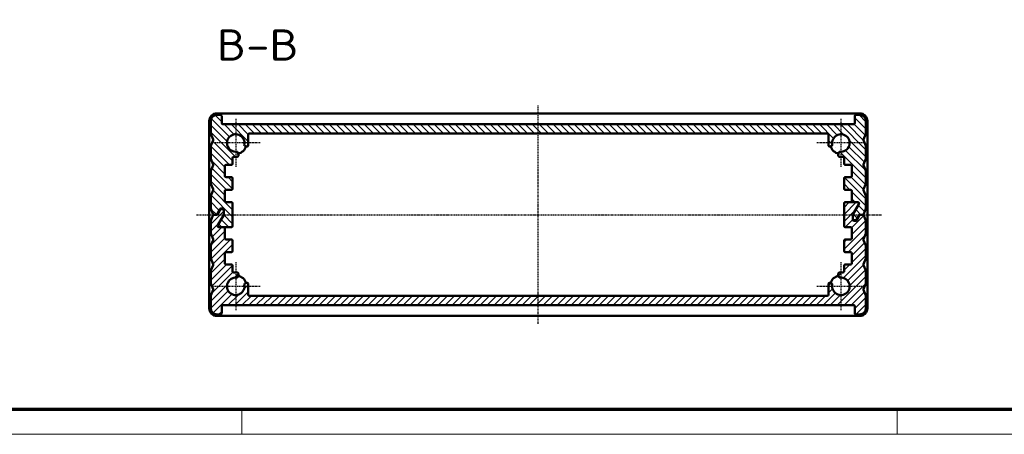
# Model space of a CAD drawing. Header units: millimetres. Extents: x 1 to 419, y 1 to 296.
# Tile 2 of 5: x 89 to 247, y 1 to 68. Entities that reach past the tile are written whole.
import ezdxf

# ---------------------------------------------------------------- set-up
doc = ezdxf.new("R2010")
doc.units = ezdxf.units.MM
doc.linetypes.add('CHAIN', pattern=[0.3543, 0.2362, -0.0295, 0.0591, -0.0295])
doc.linetypes.add('DASH_DOT', pattern=[0.37, 0.24, -0.06, 0.01, -0.06])
doc.layers.get('0').update_dxf_attribs({"lineweight": 25})
for name, color, linetype, lineweight in [('Mittellinie (ISO)', 1, 'DASH_DOT', 25), ('Mittelpunktmarkierung (ISO)', 1, 'DASH_DOT', 25), ('Schraffur (ISO)', 1, 'Continuous', 18), ('Sichtbar (ISO)', 7, 'Continuous', 50), ('Symbol (ISO)', 1, 'Continuous', 25)]:
    doc.layers.add(name, color=color, linetype=linetype, lineweight=lineweight)
doc.styles.add('5', font='isocpeur.ttf', dxfattribs={"width": 1.1})

# ---------------------------------------------------------------- blocks, each defined once
blk = doc.blocks.new('Ränder Bopla-A3-Rahmen')
at = {"color": 3, "linetype": 'Continuous', "lineweight": 70}
blk.add_line((415, 5), (20, 5), dxfattribs=at)
at = {"color": 1, "linetype": 'Continuous', "lineweight": 18}
for p, q in [((125, 5), (125, 1)), ((230, 5), (230, 1)), ((419, 1), (1, 1))]:
    blk.add_line(p, q, dxfattribs=at)

msp = doc.modelspace()

# ---------------------------------------------------------------- hatches: boundary and pattern name
at = {"layer": 'Schraffur (ISO)'}
h = msp.add_hatch(dxfattribs=at)
h.set_pattern_fill('ANSI31', color=256, scale=6.35, angle=90.000210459, style=0)
h.set_pattern_definition([(135.0002, (0, 0), (-0.561264, -0.561268), [])])
edge = h.paths.add_edge_path()
edge.add_ellipse((221.7079958, 42.0376513), major_axis=(0, 0.2), ratio=1, start_angle=0, end_angle=90)
edge.add_line((221.5079958, 42.0376513), (221.5079958, 40.4376513))
edge.add_ellipse((221.7079958, 40.4376513), major_axis=(-0.2, 0), ratio=1, start_angle=0, end_angle=90)
edge.add_line((221.7079958, 40.2376513), (222.5579958, 40.2376513))
edge.add_ellipse((222.5579958, 40.0376513), major_axis=(0, 0.2), ratio=1, start_angle=270, end_angle=360, ccw=False)
edge.add_line((222.7579958, 40.0376513), (222.7579958, 38.4376513))
edge.add_ellipse((222.9579958, 38.4376513), major_axis=(-0.2, 0), ratio=1, start_angle=0, end_angle=90)
edge.add_line((222.9579958, 38.2376513), (223.7162862, 38.2376513))
edge.add_ellipse((223.7162862, 38.0376513), major_axis=(0, 0.2), ratio=1, start_angle=240, end_angle=360, ccw=False)
edge.add_line((223.8894913, 37.9376513), (222.9347907, 36.2840615))
edge.add_ellipse((223.1079958, 36.1840615), major_axis=(-0.1732051, 0.1), ratio=1, start_angle=0, end_angle=30)
edge.add_line((222.9079958, 36.1840615), (222.9079958, 35.5376513))
edge.add_ellipse((223.1079958, 35.5376513), major_axis=(-0.2, 0), ratio=1, start_angle=0, end_angle=90)
edge.add_line((223.1079958, 35.3376513), (223.312141, 35.3376513))
edge.add_ellipse((223.312141, 35.5376513), major_axis=(0, -0.2), ratio=1, start_angle=0, end_angle=60)
edge.add_line((223.4853461, 35.4376513), (223.8894913, 36.1376513))
edge.add_ellipse((224.0626964, 36.0376513), major_axis=(-0.1732051, 0.1), ratio=1, start_angle=300, end_angle=360, ccw=False)
edge.add_line((224.0626964, 36.2376513), (224.1781664, 36.2376513))
edge.add_line((224.1781664, 36.2376513), (224.4725892, 36.2376513))
edge.add_ellipse((224.4725892, 36.4376513), major_axis=(0, -0.2), ratio=1, start_angle=0, end_angle=68.198590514)
edge.add_line((224.6582846, 36.3633732), (224.9936912, 37.2018897))
edge.add_ellipse((224.8079958, 37.2761678), major_axis=(0.1856953, -0.0742781), ratio=1, start_angle=0, end_angle=21.801409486)
edge.add_line((225.0079958, 37.2761678), (225.0079958, 39.1991348))
edge.add_ellipse((224.8079958, 39.1991348), major_axis=(0.2, 0), ratio=1, start_angle=0, end_angle=21.801409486)
edge.add_line((224.9936912, 39.273413), (224.6377071, 40.1633732))
edge.add_ellipse((224.8234024, 40.2376513), major_axis=(-0.1856953, -0.0742781), ratio=1, start_angle=316.397181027, end_angle=360, ccw=False)
edge.add_line((224.6377071, 40.3119295), (224.9936912, 41.2018897))
edge.add_ellipse((224.8079958, 41.2761678), major_axis=(0.1856953, -0.0742781), ratio=1, start_angle=0, end_angle=21.801409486)
edge.add_line((225.0079958, 41.2761678), (225.0079958, 43.1991348))
edge.add_ellipse((224.8079958, 43.1991348), major_axis=(0.2, 0), ratio=1, start_angle=0, end_angle=21.801409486)
edge.add_line((224.9936912, 43.273413), (224.6377071, 44.1633732))
edge.add_ellipse((224.8234024, 44.2376513), major_axis=(-0.1856953, -0.0742781), ratio=1, start_angle=316.397181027, end_angle=360, ccw=False)
edge.add_line((224.6377071, 44.3119295), (224.9936912, 45.2018897))
edge.add_ellipse((224.8079958, 45.2761678), major_axis=(0.1856953, -0.0742781), ratio=1, start_angle=0, end_angle=21.801409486)
edge.add_line((225.0079958, 45.2761678), (225.0079958, 47.1991348))
edge.add_ellipse((224.8079958, 47.1991348), major_axis=(0.2, 0), ratio=1, start_angle=0, end_angle=21.801409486)
edge.add_line((224.9936912, 47.273413), (224.6377071, 48.1633732))
edge.add_ellipse((224.8234024, 48.2376513), major_axis=(-0.1856953, -0.0742781), ratio=1, start_angle=316.397181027, end_angle=360, ccw=False)
edge.add_line((224.6377071, 48.3119295), (224.9936912, 49.2018897))
edge.add_ellipse((224.8079958, 49.2761678), major_axis=(0.1856953, -0.0742781), ratio=1, start_angle=0, end_angle=21.801409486)
edge.add_line((225.0079958, 49.2761678), (225.0079958, 51.2376513))
edge.add_ellipse((224.0079958, 51.2376513), major_axis=(1, 0), ratio=1, start_angle=0, end_angle=90)
edge.add_line((224.0079958, 52.2376513), (223.4579958, 52.2376513))
edge.add_ellipse((223.4579958, 52.0376513), major_axis=(0, 0.2), ratio=1, start_angle=0, end_angle=90)
edge.add_line((223.2579958, 52.0376513), (223.2579958, 50.9376513))
edge.add_ellipse((223.0579958, 50.9376513), major_axis=(0.2, 0), ratio=1, start_angle=270, end_angle=360, ccw=False)
edge.add_line((223.0579958, 50.7376513), (121.9579958, 50.7376513))
edge.add_ellipse((121.9579958, 50.9376513), major_axis=(0, -0.2), ratio=1, start_angle=270, end_angle=360, ccw=False)
edge.add_line((121.7579958, 50.9376513), (121.7579958, 52.0376513))
edge.add_ellipse((121.5579958, 52.0376513), major_axis=(0.2, 0), ratio=1, start_angle=0, end_angle=90)
edge.add_line((121.5579958, 52.2376513), (121.0079958, 52.2376513))
edge.add_ellipse((121.0079958, 51.2376513), major_axis=(0, 1), ratio=1, start_angle=0, end_angle=90)
edge.add_line((120.0079958, 51.2376513), (120.0079958, 49.2761678))
edge.add_ellipse((120.2079958, 49.2761678), major_axis=(-0.2, 0), ratio=1, start_angle=0, end_angle=21.801409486)
edge.add_line((120.0223005, 49.2018897), (120.3782846, 48.3119295))
edge.add_ellipse((120.1925892, 48.2376513), major_axis=(0.1856953, 0.0742781), ratio=1, start_angle=316.397181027, end_angle=360, ccw=False)
edge.add_line((120.3782846, 48.1633732), (120.0223005, 47.273413))
edge.add_ellipse((120.2079958, 47.1991348), major_axis=(-0.1856953, 0.0742781), ratio=1, start_angle=0, end_angle=21.801409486)
edge.add_line((120.0079958, 47.1991348), (120.0079958, 45.2761678))
edge.add_ellipse((120.2079958, 45.2761678), major_axis=(-0.2, 0), ratio=1, start_angle=0, end_angle=21.801409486)
edge.add_line((120.0223005, 45.2018897), (120.3782846, 44.3119295))
edge.add_ellipse((120.1925892, 44.2376513), major_axis=(0.1856953, 0.0742781), ratio=1, start_angle=316.397181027, end_angle=360, ccw=False)
edge.add_line((120.3782846, 44.1633732), (120.0223005, 43.273413))
edge.add_ellipse((120.2079958, 43.1991348), major_axis=(-0.1856953, 0.0742781), ratio=1, start_angle=0, end_angle=21.801409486)
edge.add_line((120.0079958, 43.1991348), (120.0079958, 41.2761678))
edge.add_ellipse((120.2079958, 41.2761678), major_axis=(-0.2, 0), ratio=1, start_angle=0, end_angle=21.801409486)
edge.add_line((120.0223005, 41.2018897), (120.3782846, 40.3119295))
edge.add_ellipse((120.1925892, 40.2376513), major_axis=(0.1856953, 0.0742781), ratio=1, start_angle=316.397181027, end_angle=360, ccw=False)
edge.add_line((120.3782846, 40.1633732), (120.0223005, 39.273413))
edge.add_ellipse((120.2079958, 39.1991348), major_axis=(-0.1856953, 0.0742781), ratio=1, start_angle=0, end_angle=21.801409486)
edge.add_line((120.0079958, 39.1991348), (120.0079958, 37.2761678))
edge.add_ellipse((120.2079958, 37.2761678), major_axis=(-0.2, 0), ratio=1, start_angle=0, end_angle=21.801409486)
edge.add_line((120.0223005, 37.2018897), (120.3577071, 36.3633732))
edge.add_ellipse((120.5434024, 36.4376513), major_axis=(-0.1856953, -0.0742781), ratio=1, start_angle=0, end_angle=68.198590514)
edge.add_line((120.5434024, 36.2376513), (120.8378252, 36.2376513))
edge.add_ellipse((120.8378252, 36.4376513), major_axis=(0, -0.2), ratio=1, start_angle=0, end_angle=60)
edge.add_line((121.0110303, 36.3376513), (121.4729105, 37.1376513))
edge.add_ellipse((121.6461156, 37.0376513), major_axis=(-0.1732051, 0.1), ratio=1, start_angle=300, end_angle=360, ccw=False)
edge.add_line((121.6461156, 37.2376513), (121.9079958, 37.2376513))
edge.add_ellipse((121.9079958, 37.0376513), major_axis=(0, 0.2), ratio=1, start_angle=270, end_angle=360, ccw=False)
edge.add_line((122.1079958, 37.0376513), (122.1079958, 36.9376513))
edge.add_line((122.1079958, 36.9376513), (122.1079958, 36.2912412))
edge.add_ellipse((121.9079958, 36.2912412), major_axis=(0.2, 0), ratio=1, start_angle=330, end_angle=360, ccw=False)
edge.add_line((122.0812009, 36.1912412), (121.1265004, 34.5376513))
edge.add_ellipse((121.2997054, 34.4376513), major_axis=(-0.1732051, 0.1), ratio=1, start_angle=0, end_angle=120)
edge.add_line((121.2997054, 34.2376513), (122.0579958, 34.2376513))
edge.add_line((122.0579958, 34.2376513), (123.3079958, 34.2376513))
edge.add_ellipse((123.3079958, 34.4376513), major_axis=(0, -0.2), ratio=1, start_angle=0, end_angle=90)
edge.add_line((123.5079958, 34.4376513), (123.5079958, 38.0376513))
edge.add_ellipse((123.3079958, 38.0376513), major_axis=(0.2, 0), ratio=1, start_angle=0, end_angle=90)
edge.add_line((123.3079958, 38.2376513), (122.4579958, 38.2376513))
edge.add_ellipse((122.4579958, 38.4376513), major_axis=(0, -0.2), ratio=1, start_angle=270, end_angle=360, ccw=False)
edge.add_line((122.2579958, 38.4376513), (122.2579958, 40.0376513))
edge.add_ellipse((122.4579958, 40.0376513), major_axis=(-0.2, 0), ratio=1, start_angle=270, end_angle=360, ccw=False)
edge.add_line((122.4579958, 40.2376513), (123.3079958, 40.2376513))
edge.add_ellipse((123.3079958, 40.4376513), major_axis=(0, -0.2), ratio=1, start_angle=0, end_angle=90)
edge.add_line((123.5079958, 40.4376513), (123.5079958, 42.0376513))
edge.add_ellipse((123.3079958, 42.0376513), major_axis=(0.2, 0), ratio=1, start_angle=0, end_angle=90)
edge.add_line((123.3079958, 42.2376513), (122.4579958, 42.2376513))
edge.add_ellipse((122.4579958, 42.4376513), major_axis=(0, -0.2), ratio=1, start_angle=270, end_angle=360, ccw=False)
edge.add_line((122.2579958, 42.4376513), (122.2579958, 44.0376513))
edge.add_ellipse((122.4579958, 44.0376513), major_axis=(-0.2, 0), ratio=1, start_angle=270, end_angle=360, ccw=False)
edge.add_line((122.4579958, 44.2376513), (123.3079958, 44.2376513))
edge.add_ellipse((123.3079958, 44.4376513), major_axis=(0, -0.2), ratio=1, start_angle=0, end_angle=90)
edge.add_line((123.5079958, 44.4376513), (123.5079958, 45.3376513))
edge.add_ellipse((123.7079958, 45.3376513), major_axis=(-0.2, 0), ratio=1, start_angle=270, end_angle=360, ccw=False)
edge.add_line((123.7079958, 45.5376513), (124.2384261, 45.5376513))
edge.add_ellipse((124.2384261, 45.7376513), major_axis=(0, -0.2), ratio=1, start_angle=0, end_angle=102.273689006)
edge.add_line((124.4338547, 45.7801677), (124.3454588, 46.1864844))
edge.add_ellipse((124.1500301, 46.1439681), major_axis=(0.1954287, 0.0425163), ratio=1, start_angle=0, end_angle=82.819244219)
edge.add_ellipse((124.0079958, 47.7376513), major_axis=(0.12428, -1.3944728), ratio=1, start_angle=74.361511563, end_angle=360, ccw=False)
edge.add_ellipse((125.5809713, 47.4448237), major_axis=(-0.1966219, 0.0366034), ratio=1, start_angle=0, end_angle=82.819244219)
edge.add_line((125.5200772, 47.2543194), (125.7471017, 47.1817517))
edge.add_ellipse((125.8079958, 47.3722561), major_axis=(-0.0608941, -0.1905044), ratio=1, start_angle=0, end_angle=107.726310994)
edge.add_line((126.0079958, 47.3722561), (126.0079958, 49.0376513))
edge.add_ellipse((126.2079958, 49.0376513), major_axis=(-0.2, 0), ratio=1, start_angle=270, end_angle=360, ccw=False)
edge.add_line((126.2079958, 49.2376513), (218.8079958, 49.2376513))
edge.add_ellipse((218.8079958, 49.0376513), major_axis=(0, 0.2), ratio=1, start_angle=270, end_angle=360, ccw=False)
edge.add_line((219.0079958, 49.0376513), (219.0079958, 47.3722561))
edge.add_ellipse((219.2079958, 47.3722561), major_axis=(-0.2, 0), ratio=1, start_angle=0, end_angle=107.726310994)
edge.add_line((219.2688899, 47.1817517), (219.4959144, 47.2543194))
edge.add_ellipse((219.4350203, 47.4448237), major_axis=(0.0608941, -0.1905044), ratio=1, start_angle=0, end_angle=82.819244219)
edge.add_ellipse((221.0079958, 47.7376513), major_axis=(-1.3763536, -0.2562241), ratio=1, start_angle=74.361511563, end_angle=360, ccw=False)
edge.add_ellipse((220.8659615, 46.1439681), major_axis=(0.0177543, 0.1992104), ratio=1, start_angle=0, end_angle=82.819244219)
edge.add_line((220.6705328, 46.1864844), (220.5821369, 45.7801677))
edge.add_ellipse((220.7775656, 45.7376513), major_axis=(-0.1954287, 0.0425163), ratio=1, start_angle=0, end_angle=102.273689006)
edge.add_line((220.7775656, 45.5376513), (221.3079958, 45.5376513))
edge.add_ellipse((221.3079958, 45.3376513), major_axis=(0, 0.2), ratio=1, start_angle=270, end_angle=360, ccw=False)
edge.add_line((221.5079958, 45.3376513), (221.5079958, 44.4376513))
edge.add_ellipse((221.7079958, 44.4376513), major_axis=(-0.2, 0), ratio=1, start_angle=0, end_angle=90)
edge.add_line((221.7079958, 44.2376513), (222.5579958, 44.2376513))
edge.add_ellipse((222.5579958, 44.0376513), major_axis=(0, 0.2), ratio=1, start_angle=270, end_angle=360, ccw=False)
edge.add_line((222.7579958, 44.0376513), (222.7579958, 42.4376513))
edge.add_ellipse((222.5579958, 42.4376513), major_axis=(0.2, 0), ratio=1, start_angle=270, end_angle=360, ccw=False)
edge.add_line((222.5579958, 42.2376513), (221.7079958, 42.2376513))
h = msp.add_hatch(dxfattribs=at)
h.set_pattern_fill('ANSI31', color=256, scale=6.35, style=0)
h.set_pattern_definition([(45, (0, 0), (-0.561266, 0.561266), [])])
edge = h.paths.add_edge_path()
edge.add_ellipse((123.3079958, 30.4376513), major_axis=(0, -0.2), ratio=1, start_angle=0, end_angle=90)
edge.add_line((123.5079958, 30.4376513), (123.5079958, 32.0376513))
edge.add_ellipse((123.3079958, 32.0376513), major_axis=(0.2, 0), ratio=1, start_angle=0, end_angle=90)
edge.add_line((123.3079958, 32.2376513), (122.4579958, 32.2376513))
edge.add_ellipse((122.4579958, 32.4376513), major_axis=(0, -0.2), ratio=1, start_angle=270, end_angle=360, ccw=False)
edge.add_line((122.2579958, 32.4376513), (122.2579958, 34.0376513))
edge.add_ellipse((122.0579958, 34.0376513), major_axis=(0.2, 0), ratio=1, start_angle=0, end_angle=90)
edge.add_line((122.0579958, 34.2376513), (121.2997054, 34.2376513))
edge.add_ellipse((121.2997054, 34.4376513), major_axis=(0, -0.2), ratio=1, start_angle=240, end_angle=360, ccw=False)
edge.add_line((121.1265004, 34.5376513), (122.0812009, 36.1912412))
edge.add_ellipse((121.9079958, 36.2912412), major_axis=(0.1732051, -0.1), ratio=1, start_angle=0, end_angle=30)
edge.add_line((122.1079958, 36.2912412), (122.1079958, 36.9376513))
edge.add_ellipse((121.9079958, 36.9376513), major_axis=(0.2, 0), ratio=1, start_angle=0, end_angle=90)
edge.add_line((121.9079958, 37.1376513), (121.7038506, 37.1376513))
edge.add_ellipse((121.7038506, 36.9376513), major_axis=(0, 0.2), ratio=1, start_angle=0, end_angle=60)
edge.add_line((121.5306456, 37.0376513), (121.1265004, 36.3376513))
edge.add_ellipse((120.9532953, 36.4376513), major_axis=(0.1732051, -0.1), ratio=1, start_angle=300, end_angle=360, ccw=False)
edge.add_line((120.9532953, 36.2376513), (120.8378252, 36.2376513))
edge.add_line((120.8378252, 36.2376513), (120.5434024, 36.2376513))
edge.add_ellipse((120.5434024, 36.0376513), major_axis=(0, 0.2), ratio=1, start_angle=0, end_angle=68.198590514)
edge.add_line((120.3577071, 36.1119295), (120.0223005, 35.273413))
edge.add_ellipse((120.2079958, 35.1991348), major_axis=(-0.1856953, 0.0742781), ratio=1, start_angle=0, end_angle=21.801409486)
edge.add_line((120.0079958, 35.1991348), (120.0079958, 33.2761678))
edge.add_ellipse((120.2079958, 33.2761678), major_axis=(-0.2, 0), ratio=1, start_angle=0, end_angle=21.801409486)
edge.add_line((120.0223005, 33.2018897), (120.3782846, 32.3119295))
edge.add_ellipse((120.1925892, 32.2376513), major_axis=(0.1856953, 0.0742781), ratio=1, start_angle=316.397181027, end_angle=360, ccw=False)
edge.add_line((120.3782846, 32.1633732), (120.0223005, 31.273413))
edge.add_ellipse((120.2079958, 31.1991348), major_axis=(-0.1856953, 0.0742781), ratio=1, start_angle=0, end_angle=21.801409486)
edge.add_line((120.0079958, 31.1991348), (120.0079958, 29.2761678))
edge.add_ellipse((120.2079958, 29.2761678), major_axis=(-0.2, 0), ratio=1, start_angle=0, end_angle=21.801409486)
edge.add_line((120.0223005, 29.2018897), (120.3782846, 28.3119295))
edge.add_ellipse((120.1925892, 28.2376513), major_axis=(0.1856953, 0.0742781), ratio=1, start_angle=316.397181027, end_angle=360, ccw=False)
edge.add_line((120.3782846, 28.1633732), (120.0223005, 27.273413))
edge.add_ellipse((120.2079958, 27.1991348), major_axis=(-0.1856953, 0.0742781), ratio=1, start_angle=0, end_angle=21.801409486)
edge.add_line((120.0079958, 27.1991348), (120.0079958, 25.2761678))
edge.add_ellipse((120.2079958, 25.2761678), major_axis=(-0.2, 0), ratio=1, start_angle=0, end_angle=21.801409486)
edge.add_line((120.0223005, 25.2018897), (120.3782846, 24.3119295))
edge.add_ellipse((120.1925892, 24.2376513), major_axis=(0.1856953, 0.0742781), ratio=1, start_angle=316.397181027, end_angle=360, ccw=False)
edge.add_line((120.3782846, 24.1633732), (120.0223005, 23.273413))
edge.add_ellipse((120.2079958, 23.1991348), major_axis=(-0.1856953, 0.0742781), ratio=1, start_angle=0, end_angle=21.801409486)
edge.add_line((120.0079958, 23.1991348), (120.0079958, 21.2376513))
edge.add_ellipse((121.0079958, 21.2376513), major_axis=(-1, 0), ratio=1, start_angle=0, end_angle=90)
edge.add_line((121.0079958, 20.2376513), (121.5579958, 20.2376513))
edge.add_ellipse((121.5579958, 20.4376513), major_axis=(0, -0.2), ratio=1, start_angle=0, end_angle=90)
edge.add_line((121.7579958, 20.4376513), (121.7579958, 21.5376513))
edge.add_ellipse((121.9579958, 21.5376513), major_axis=(-0.2, 0), ratio=1, start_angle=270, end_angle=360, ccw=False)
edge.add_line((121.9579958, 21.7376513), (223.0579958, 21.7376513))
edge.add_ellipse((223.0579958, 21.5376513), major_axis=(0, 0.2), ratio=1, start_angle=270, end_angle=360, ccw=False)
edge.add_line((223.2579958, 21.5376513), (223.2579958, 20.4376513))
edge.add_ellipse((223.4579958, 20.4376513), major_axis=(-0.2, 0), ratio=1, start_angle=0, end_angle=90)
edge.add_line((223.4579958, 20.2376513), (224.0079958, 20.2376513))
edge.add_ellipse((224.0079958, 21.2376513), major_axis=(0, -1), ratio=1, start_angle=0, end_angle=90)
edge.add_line((225.0079958, 21.2376513), (225.0079958, 23.1991348))
edge.add_ellipse((224.8079958, 23.1991348), major_axis=(0.2, 0), ratio=1, start_angle=0, end_angle=21.801409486)
edge.add_line((224.9936912, 23.273413), (224.6377071, 24.1633732))
edge.add_ellipse((224.8234024, 24.2376513), major_axis=(-0.1856953, -0.0742781), ratio=1, start_angle=316.397181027, end_angle=360, ccw=False)
edge.add_line((224.6377071, 24.3119295), (224.9936912, 25.2018897))
edge.add_ellipse((224.8079958, 25.2761678), major_axis=(0.1856953, -0.0742781), ratio=1, start_angle=0, end_angle=21.801409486)
edge.add_line((225.0079958, 25.2761678), (225.0079958, 27.1991348))
edge.add_ellipse((224.8079958, 27.1991348), major_axis=(0.2, 0), ratio=1, start_angle=0, end_angle=21.801409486)
edge.add_line((224.9936912, 27.273413), (224.6377071, 28.1633732))
edge.add_ellipse((224.8234024, 28.2376513), major_axis=(-0.1856953, -0.0742781), ratio=1, start_angle=316.397181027, end_angle=360, ccw=False)
edge.add_line((224.6377071, 28.3119295), (224.9936912, 29.2018897))
edge.add_ellipse((224.8079958, 29.2761678), major_axis=(0.1856953, -0.0742781), ratio=1, start_angle=0, end_angle=21.801409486)
edge.add_line((225.0079958, 29.2761678), (225.0079958, 31.1991348))
edge.add_ellipse((224.8079958, 31.1991348), major_axis=(0.2, 0), ratio=1, start_angle=0, end_angle=21.801409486)
edge.add_line((224.9936912, 31.273413), (224.6377071, 32.1633732))
edge.add_ellipse((224.8234024, 32.2376513), major_axis=(-0.1856953, -0.0742781), ratio=1, start_angle=316.397181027, end_angle=360, ccw=False)
edge.add_line((224.6377071, 32.3119295), (224.9936912, 33.2018897))
edge.add_ellipse((224.8079958, 33.2761678), major_axis=(0.1856953, -0.0742781), ratio=1, start_angle=0, end_angle=21.801409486)
edge.add_line((225.0079958, 33.2761678), (225.0079958, 35.1991348))
edge.add_ellipse((224.8079958, 35.1991348), major_axis=(0.2, 0), ratio=1, start_angle=0, end_angle=21.801409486)
edge.add_line((224.9936912, 35.273413), (224.6582846, 36.1119295))
edge.add_ellipse((224.4725892, 36.0376513), major_axis=(0.1856953, 0.0742781), ratio=1, start_angle=0, end_angle=68.198590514)
edge.add_line((224.4725892, 36.2376513), (224.1781664, 36.2376513))
edge.add_ellipse((224.1781664, 36.0376513), major_axis=(0, 0.2), ratio=1, start_angle=0, end_angle=60)
edge.add_line((224.0049613, 36.1376513), (223.5430811, 35.3376513))
edge.add_ellipse((223.369876, 35.4376513), major_axis=(0.1732051, -0.1), ratio=1, start_angle=300, end_angle=360, ccw=False)
edge.add_line((223.369876, 35.2376513), (223.1079958, 35.2376513))
edge.add_ellipse((223.1079958, 35.4376513), major_axis=(0, -0.2), ratio=1, start_angle=270, end_angle=360, ccw=False)
edge.add_line((222.9079958, 35.4376513), (222.9079958, 35.5376513))
edge.add_line((222.9079958, 35.5376513), (222.9079958, 36.1840615))
edge.add_ellipse((223.1079958, 36.1840615), major_axis=(-0.2, 0), ratio=1, start_angle=330, end_angle=360, ccw=False)
edge.add_line((222.9347907, 36.2840615), (223.8894913, 37.9376513))
edge.add_ellipse((223.7162862, 38.0376513), major_axis=(0.1732051, -0.1), ratio=1, start_angle=0, end_angle=120)
edge.add_line((223.7162862, 38.2376513), (222.9579958, 38.2376513))
edge.add_line((222.9579958, 38.2376513), (221.7079958, 38.2376513))
edge.add_ellipse((221.7079958, 38.0376513), major_axis=(0, 0.2), ratio=1, start_angle=0, end_angle=90)
edge.add_line((221.5079958, 38.0376513), (221.5079958, 34.4376513))
edge.add_ellipse((221.7079958, 34.4376513), major_axis=(-0.2, 0), ratio=1, start_angle=0, end_angle=90)
edge.add_line((221.7079958, 34.2376513), (222.5579958, 34.2376513))
edge.add_ellipse((222.5579958, 34.0376513), major_axis=(0, 0.2), ratio=1, start_angle=270, end_angle=360, ccw=False)
edge.add_line((222.7579958, 34.0376513), (222.7579958, 32.4376513))
edge.add_ellipse((222.5579958, 32.4376513), major_axis=(0.2, 0), ratio=1, start_angle=270, end_angle=360, ccw=False)
edge.add_line((222.5579958, 32.2376513), (221.7079958, 32.2376513))
edge.add_ellipse((221.7079958, 32.0376513), major_axis=(0, 0.2), ratio=1, start_angle=0, end_angle=90)
edge.add_line((221.5079958, 32.0376513), (221.5079958, 30.4376513))
edge.add_ellipse((221.7079958, 30.4376513), major_axis=(-0.2, 0), ratio=1, start_angle=0, end_angle=90)
edge.add_line((221.7079958, 30.2376513), (222.5579958, 30.2376513))
edge.add_ellipse((222.5579958, 30.0376513), major_axis=(0, 0.2), ratio=1, start_angle=270, end_angle=360, ccw=False)
edge.add_line((222.7579958, 30.0376513), (222.7579958, 28.4376513))
edge.add_ellipse((222.5579958, 28.4376513), major_axis=(0.2, 0), ratio=1, start_angle=270, end_angle=360, ccw=False)
edge.add_line((222.5579958, 28.2376513), (221.7079958, 28.2376513))
edge.add_ellipse((221.7079958, 28.0376513), major_axis=(0, 0.2), ratio=1, start_angle=0, end_angle=90)
edge.add_line((221.5079958, 28.0376513), (221.5079958, 27.1376513))
edge.add_ellipse((221.3079958, 27.1376513), major_axis=(0.2, 0), ratio=1, start_angle=270, end_angle=360, ccw=False)
edge.add_line((221.3079958, 26.9376513), (220.7775656, 26.9376513))
edge.add_ellipse((220.7775656, 26.7376513), major_axis=(0, 0.2), ratio=1, start_angle=0, end_angle=102.273689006)
edge.add_line((220.5821369, 26.695135), (220.6705328, 26.2888182))
edge.add_ellipse((220.8659615, 26.3313346), major_axis=(-0.1954287, -0.0425163), ratio=1, start_angle=0, end_angle=82.819244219)
edge.add_ellipse((221.0079958, 24.7376513), major_axis=(-0.12428, 1.3944728), ratio=1, start_angle=74.361511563, end_angle=360, ccw=False)
edge.add_ellipse((219.4350203, 25.0304789), major_axis=(0.1966219, -0.0366034), ratio=1, start_angle=0, end_angle=82.819244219)
edge.add_line((219.4959144, 25.2209833), (219.2688899, 25.2935509))
edge.add_ellipse((219.2079958, 25.1030465), major_axis=(0.0608941, 0.1905044), ratio=1, start_angle=0, end_angle=107.726310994)
edge.add_line((219.0079958, 25.1030465), (219.0079958, 23.4376513))
edge.add_ellipse((218.8079958, 23.4376513), major_axis=(0.2, 0), ratio=1, start_angle=270, end_angle=360, ccw=False)
edge.add_line((218.8079958, 23.2376513), (126.2079958, 23.2376513))
edge.add_ellipse((126.2079958, 23.4376513), major_axis=(0, -0.2), ratio=1, start_angle=270, end_angle=360, ccw=False)
edge.add_line((126.0079958, 23.4376513), (126.0079958, 25.1030465))
edge.add_ellipse((125.8079958, 25.1030465), major_axis=(0.2, 0), ratio=1, start_angle=0, end_angle=107.726310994)
edge.add_line((125.7471017, 25.2935509), (125.5200772, 25.2209833))
edge.add_ellipse((125.5809713, 25.0304789), major_axis=(-0.0608941, 0.1905044), ratio=1, start_angle=0, end_angle=82.819244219)
edge.add_ellipse((124.0079958, 24.7376513), major_axis=(1.3763536, 0.2562241), ratio=1, start_angle=74.361511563, end_angle=360, ccw=False)
edge.add_ellipse((124.1500301, 26.3313346), major_axis=(-0.0177543, -0.1992104), ratio=1, start_angle=0, end_angle=82.819244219)
edge.add_line((124.3454588, 26.2888182), (124.4338547, 26.695135))
edge.add_ellipse((124.2384261, 26.7376513), major_axis=(0.1954287, -0.0425163), ratio=1, start_angle=0, end_angle=102.273689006)
edge.add_line((124.2384261, 26.9376513), (123.7079958, 26.9376513))
edge.add_ellipse((123.7079958, 27.1376513), major_axis=(0, -0.2), ratio=1, start_angle=270, end_angle=360, ccw=False)
edge.add_line((123.5079958, 27.1376513), (123.5079958, 28.0376513))
edge.add_ellipse((123.3079958, 28.0376513), major_axis=(0.2, 0), ratio=1, start_angle=0, end_angle=90)
edge.add_line((123.3079958, 28.2376513), (122.4579958, 28.2376513))
edge.add_ellipse((122.4579958, 28.4376513), major_axis=(0, -0.2), ratio=1, start_angle=270, end_angle=360, ccw=False)
edge.add_line((122.2579958, 28.4376513), (122.2579958, 30.0376513))
edge.add_ellipse((122.4579958, 30.0376513), major_axis=(-0.2, 0), ratio=1, start_angle=270, end_angle=360, ccw=False)
edge.add_line((122.4579958, 30.2376513), (123.3079958, 30.2376513))

# ---------------------------------------------------------------- linework, layer by layer
at = {"layer": 'Mittellinie (ISO)', "linetype": 'CHAIN'}
for p, q in [((172.5079958, 18.7376513), (172.5079958, 53.7376513)), ((117.7087663, 36.2376513), (227.5878402, 36.2376513))]:
    msp.add_line(p, q, dxfattribs=at)
at = {"layer": 'Mittelpunktmarkierung (ISO)', "linetype": 'CHAIN'}
for p, q in [((124.0079958, 51.6376513), (124.0079958, 43.8376513)), ((221.0079958, 51.6376513), (221.0079958, 43.8376513)), ((127.9079958, 47.7376513), (120.1079958, 47.7376513)), ((224.9079958, 47.7376513), (217.1079958, 47.7376513)), ((124.0079958, 28.6376513), (124.0079958, 20.8376513)), ((221.0079958, 28.6376513), (221.0079958, 20.8376513)), ((127.9079958, 24.7376513), (120.1079958, 24.7376513)), ((224.9079958, 24.7376513), (217.1079958, 24.7376513))]:
    msp.add_line(p, q, dxfattribs=at)
at = {"layer": 'Sichtbar (ISO)'}
for p, q in [((121.0079958, 52.4876513), (224.0079958, 52.4876513)), ((121.5579958, 52.2376513), (121.0079958, 52.2376513)), ((224.0079958, 52.2376513), (223.4579958, 52.2376513)), ((119.7579958, 21.2376513), (119.7579958, 51.2376513)), ((120.0079958, 51.2376513), (120.0079958, 49.2761678)), ((121.7579958, 50.9376513), (121.7579958, 52.0376513)), ((223.0579958, 50.7376513), (121.9579958, 50.7376513)), ((223.2579958, 52.0376513), (223.2579958, 50.9376513)), ((225.0079958, 49.2761678), (225.0079958, 51.2376513)), ((225.2579958, 51.2376513), (225.2579958, 21.2376513)), ((120.0223005, 49.2018897), (120.3782846, 48.3119295)), ((126.0079958, 47.3722561), (126.0079958, 49.0376513)), ((126.2079958, 49.2376513), (218.8079958, 49.2376513)), ((219.0079958, 49.0376513), (219.0079958, 47.3722561)), ((224.6377071, 48.3119295), (224.9936912, 49.2018897)), ((120.3782846, 48.1633732), (120.0223005, 47.273413)), ((224.9936912, 47.273413), (224.6377071, 48.1633732)), ((120.0079958, 47.1991348), (120.0079958, 45.2761678)), ((124.4338547, 45.7801677), (124.3454588, 46.1864844)), ((125.5200772, 47.2543194), (125.7471017, 47.1817517)), ((219.2688899, 47.1817517), (219.4959144, 47.2543194)), ((220.6705328, 46.1864844), (220.5821369, 45.7801677)), ((225.0079958, 45.2761678), (225.0079958, 47.1991348)), ((120.0223005, 45.2018897), (120.3782846, 44.3119295)), ((122.4579958, 44.2376513), (123.3079958, 44.2376513)), ((123.5079958, 44.4376513), (123.5079958, 45.3376513)), ((123.7079958, 45.5376513), (124.2384261, 45.5376513)), ((220.7775656, 45.5376513), (221.3079958, 45.5376513)), ((221.5079958, 45.3376513), (221.5079958, 44.4376513)), ((221.7079958, 44.2376513), (222.5579958, 44.2376513)), ((224.6377071, 44.3119295), (224.9936912, 45.2018897)), ((120.0079958, 43.1991348), (120.0079958, 41.2761678)), ((120.3782846, 44.1633732), (120.0223005, 43.273413)), ((122.2579958, 42.4376513), (122.2579958, 44.0376513)), ((222.7579958, 44.0376513), (222.7579958, 42.4376513)), ((224.9936912, 43.273413), (224.6377071, 44.1633732)), ((225.0079958, 41.2761678), (225.0079958, 43.1991348)), ((120.0223005, 41.2018897), (120.3782846, 40.3119295)), ((123.3079958, 42.2376513), (122.4579958, 42.2376513)), ((123.5079958, 40.4376513), (123.5079958, 42.0376513)), ((221.5079958, 42.0376513), (221.5079958, 40.4376513)), ((222.5579958, 42.2376513), (221.7079958, 42.2376513)), ((224.6377071, 40.3119295), (224.9936912, 41.2018897)), ((120.3782846, 40.1633732), (120.0223005, 39.273413)), ((122.2579958, 38.4376513), (122.2579958, 40.0376513)), ((122.4579958, 40.2376513), (123.3079958, 40.2376513)), ((221.7079958, 40.2376513), (222.5579958, 40.2376513)), ((222.7579958, 40.0376513), (222.7579958, 38.4376513)), ((224.9936912, 39.273413), (224.6377071, 40.1633732)), ((120.0079958, 39.1991348), (120.0079958, 37.2761678)), ((123.3079958, 38.2376513), (122.4579958, 38.2376513)), ((123.5079958, 34.4376513), (123.5079958, 38.0376513)), ((221.5079958, 38.0376513), (221.5079958, 34.4376513)), ((223.7162862, 38.2376513), (221.7079958, 38.2376513)), ((222.9347907, 36.2840615), (223.8894913, 37.9376513)), ((223.8894913, 37.9376513), (222.9347907, 36.2840615)), ((222.9579958, 38.2376513), (223.7162862, 38.2376513)), ((225.0079958, 37.2761678), (225.0079958, 39.1991348)), ((120.0223005, 37.2018897), (120.3577071, 36.3633732)), ((121.0110303, 36.3376513), (121.4729105, 37.1376513)), ((121.5306456, 37.0376513), (121.1265004, 36.3376513)), ((121.6461156, 37.2376513), (121.9079958, 37.2376513)), ((121.9079958, 37.1376513), (121.7038506, 37.1376513)), ((122.1079958, 37.0376513), (122.1079958, 36.2912412)), ((122.1079958, 36.2912412), (122.1079958, 36.9376513)), ((224.6582846, 36.3633732), (224.9936912, 37.2018897)), ((120.0079958, 35.1991348), (120.0079958, 33.2761678)), ((120.3577071, 36.1119295), (120.0223005, 35.273413)), ((120.9532953, 36.2376513), (120.5434024, 36.2376513)), ((120.5434024, 36.2376513), (120.8378252, 36.2376513)), ((121.1265004, 34.5376513), (122.0812009, 36.1912412)), ((122.0812009, 36.1912412), (121.1265004, 34.5376513)), ((222.9079958, 35.4376513), (222.9079958, 36.1840615)), ((222.9079958, 36.1840615), (222.9079958, 35.5376513)), ((223.1079958, 35.3376513), (223.312141, 35.3376513)), ((223.369876, 35.2376513), (223.1079958, 35.2376513)), ((223.4853461, 35.4376513), (223.8894913, 36.1376513)), ((224.0049613, 36.1376513), (223.5430811, 35.3376513)), ((224.0626964, 36.2376513), (224.4725892, 36.2376513)), ((224.4725892, 36.2376513), (224.1781664, 36.2376513)), ((224.9936912, 35.273413), (224.6582846, 36.1119295)), ((225.0079958, 33.2761678), (225.0079958, 35.1991348)), ((120.0223005, 33.2018897), (120.3782846, 32.3119295)), ((122.0579958, 34.2376513), (121.2997054, 34.2376513)), ((121.2997054, 34.2376513), (123.3079958, 34.2376513)), ((122.2579958, 32.4376513), (122.2579958, 34.0376513)), ((221.7079958, 34.2376513), (222.5579958, 34.2376513)), ((222.7579958, 34.0376513), (222.7579958, 32.4376513)), ((224.6377071, 32.3119295), (224.9936912, 33.2018897)), ((120.3782846, 32.1633732), (120.0223005, 31.273413)), ((123.3079958, 32.2376513), (122.4579958, 32.2376513)), ((123.5079958, 30.4376513), (123.5079958, 32.0376513)), ((221.5079958, 32.0376513), (221.5079958, 30.4376513)), ((222.5579958, 32.2376513), (221.7079958, 32.2376513)), ((224.9936912, 31.273413), (224.6377071, 32.1633732)), ((120.0079958, 31.1991348), (120.0079958, 29.2761678)), ((122.2579958, 28.4376513), (122.2579958, 30.0376513)), ((122.4579958, 30.2376513), (123.3079958, 30.2376513)), ((221.7079958, 30.2376513), (222.5579958, 30.2376513)), ((222.7579958, 30.0376513), (222.7579958, 28.4376513)), ((225.0079958, 29.2761678), (225.0079958, 31.1991348)), ((120.0223005, 29.2018897), (120.3782846, 28.3119295)), ((224.6377071, 28.3119295), (224.9936912, 29.2018897)), ((120.0079958, 27.1991348), (120.0079958, 25.2761678)), ((120.3782846, 28.1633732), (120.0223005, 27.273413)), ((123.3079958, 28.2376513), (122.4579958, 28.2376513)), ((123.5079958, 27.1376513), (123.5079958, 28.0376513)), ((124.2384261, 26.9376513), (123.7079958, 26.9376513)), ((221.3079958, 26.9376513), (220.7775656, 26.9376513)), ((221.5079958, 28.0376513), (221.5079958, 27.1376513)), ((222.5579958, 28.2376513), (221.7079958, 28.2376513)), ((224.9936912, 27.273413), (224.6377071, 28.1633732)), ((225.0079958, 25.2761678), (225.0079958, 27.1991348)), ((124.3454588, 26.2888182), (124.4338547, 26.695135)), ((125.7471017, 25.2935509), (125.5200772, 25.2209833)), ((219.4959144, 25.2209833), (219.2688899, 25.2935509)), ((220.5821369, 26.695135), (220.6705328, 26.2888182)), ((120.0223005, 25.2018897), (120.3782846, 24.3119295)), ((120.3782846, 24.1633732), (120.0223005, 23.273413)), ((126.0079958, 23.4376513), (126.0079958, 25.1030465)), ((219.0079958, 25.1030465), (219.0079958, 23.4376513)), ((224.6377071, 24.3119295), (224.9936912, 25.2018897)), ((224.9936912, 23.273413), (224.6377071, 24.1633732)), ((120.0079958, 23.1991348), (120.0079958, 21.2376513)), ((218.8079958, 23.2376513), (126.2079958, 23.2376513)), ((225.0079958, 21.2376513), (225.0079958, 23.1991348)), ((121.7579958, 20.4376513), (121.7579958, 21.5376513)), ((121.9579958, 21.7376513), (223.0579958, 21.7376513)), ((223.2579958, 21.5376513), (223.2579958, 20.4376513)), ((121.0079958, 20.2376513), (121.5579958, 20.2376513)), ((224.0079958, 19.9876513), (121.0079958, 19.9876513)), ((223.4579958, 20.2376513), (224.0079958, 20.2376513))]:
    msp.add_line(p, q, dxfattribs=at)
for centre, radius, start, end in [((121.0079958, 51.2376513), 1.25, 90, 180), ((121.0079958, 51.2376513), 1, 90, 180), ((121.5579958, 52.0376513), 0.2, 0, 90), ((223.4579958, 52.0376513), 0.2, 90, 180), ((224.0079958, 51.2376513), 1.25, 0, 90), ((224.0079958, 51.2376513), 1, 0, 90), ((121.9579958, 50.9376513), 0.2, 180, 270), ((223.0579958, 50.9376513), 0.2, 270, 0), ((120.2079958, 49.2761678), 0.2, 180, 201.801409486), ((124.0079958, 47.7376513), 1.4, 349.454444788, 275.092933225), ((126.2079958, 49.0376513), 0.2, 90, 180), ((218.8079958, 49.0376513), 0.2, 0, 90), ((221.0079958, 47.7376513), 1.4, 264.907066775, 190.545555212), ((224.8079958, 49.2761678), 0.2, 338.198590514, 0), ((120.1925892, 48.2376513), 0.2, 338.198590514, 21.801409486), ((125.5809713, 47.4448237), 0.2, 169.454444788, 252.273689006), ((125.8079958, 47.3722561), 0.2, 252.273689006, 0), ((219.2079958, 47.3722561), 0.2, 180, 287.726310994), ((219.4350203, 47.4448237), 0.2, 287.726310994, 10.545555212), ((224.8234024, 48.2376513), 0.2, 158.198590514, 201.801409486), ((120.2079958, 47.1991348), 0.2, 158.198590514, 180), ((124.1500301, 46.1439681), 0.2, 12.273689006, 95.092933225), ((124.2384261, 45.7376513), 0.2, 270, 12.273689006), ((124.0079958, 47.7376513), 1.75, 282.273689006, 342.273689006), ((221.0079958, 47.7376513), 1.75, 197.726310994, 257.726310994), ((220.7775656, 45.7376513), 0.2, 167.726310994, 270), ((220.8659615, 46.1439681), 0.2, 84.907066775, 167.726310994), ((224.8079958, 47.1991348), 0.2, 0, 21.801409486), ((120.2079958, 45.2761678), 0.2, 180, 201.801409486), ((120.1925892, 44.2376513), 0.2, 338.198590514, 21.801409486), ((122.4579958, 44.0376513), 0.2, 90, 180), ((123.3079958, 44.4376513), 0.2, 270, 0), ((123.7079958, 45.3376513), 0.2, 90, 180), ((221.3079958, 45.3376513), 0.2, 0, 90), ((221.7079958, 44.4376513), 0.2, 180, 270), ((222.5579958, 44.0376513), 0.2, 0, 90), ((224.8234024, 44.2376513), 0.2, 158.198590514, 201.801409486), ((224.8079958, 45.2761678), 0.2, 338.198590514, 0), ((120.2079958, 43.1991348), 0.2, 158.198590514, 180), ((224.8079958, 43.1991348), 0.2, 0, 21.801409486), ((120.2079958, 41.2761678), 0.2, 180, 201.801409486), ((122.4579958, 42.4376513), 0.2, 180, 270), ((123.3079958, 42.0376513), 0.2, 0, 90), ((221.7079958, 42.0376513), 0.2, 90, 180), ((222.5579958, 42.4376513), 0.2, 270, 0), ((224.8079958, 41.2761678), 0.2, 338.198590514, 0), ((120.1925892, 40.2376513), 0.2, 338.198590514, 21.801409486), ((122.4579958, 40.0376513), 0.2, 90, 180), ((123.3079958, 40.4376513), 0.2, 270, 0), ((221.7079958, 40.4376513), 0.2, 180, 270), ((222.5579958, 40.0376513), 0.2, 0, 90), ((224.8234024, 40.2376513), 0.2, 158.198590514, 201.801409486), ((120.2079958, 39.1991348), 0.2, 158.198590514, 180), ((122.4579958, 38.4376513), 0.2, 180, 270), ((123.3079958, 38.0376513), 0.2, 0, 90), ((221.7079958, 38.0376513), 0.2, 90, 180), ((222.9579958, 38.4376513), 0.2, 180, 270), ((223.7162862, 38.0376513), 0.2, 330, 90), ((223.7162862, 38.0376513), 0.2, 330, 90), ((224.8079958, 39.1991348), 0.2, 0, 21.801409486), ((120.2079958, 37.2761678), 0.2, 180, 201.801409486), ((120.5434024, 36.4376513), 0.2, 201.801409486, 270), ((120.8378252, 36.4376513), 0.2, 270, 330), ((120.9532953, 36.4376513), 0.2, 270, 330), ((121.6461156, 37.0376513), 0.2, 90, 150), ((121.7038506, 36.9376513), 0.2, 90, 150), ((121.9079958, 37.0376513), 0.2, 0, 90), ((121.9079958, 36.9376513), 0.2, 0, 90), ((224.4725892, 36.4376513), 0.2, 270, 338.198590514), ((224.8079958, 37.2761678), 0.2, 338.198590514, 0), ((120.2079958, 35.1991348), 0.2, 158.198590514, 180), ((120.5434024, 36.0376513), 0.2, 90, 158.198590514), ((121.9079958, 36.2912412), 0.2, 330, 0), ((121.9079958, 36.2912412), 0.2, 330, 0), ((223.1079958, 36.1840615), 0.2, 150, 180), ((223.1079958, 36.1840615), 0.2, 150, 180), ((223.1079958, 35.5376513), 0.2, 180, 270), ((223.1079958, 35.4376513), 0.2, 180, 270), ((223.312141, 35.5376513), 0.2, 270, 330), ((223.369876, 35.4376513), 0.2, 270, 330), ((224.0626964, 36.0376513), 0.2, 90, 150), ((224.1781664, 36.0376513), 0.2, 90, 150), ((224.4725892, 36.0376513), 0.2, 21.801409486, 90), ((224.8079958, 35.1991348), 0.2, 0, 21.801409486), ((120.2079958, 33.2761678), 0.2, 180, 201.801409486), ((121.2997054, 34.4376513), 0.2, 150, 270), ((121.2997054, 34.4376513), 0.2, 150, 270), ((122.0579958, 34.0376513), 0.2, 0, 90), ((123.3079958, 34.4376513), 0.2, 270, 0), ((221.7079958, 34.4376513), 0.2, 180, 270), ((222.5579958, 34.0376513), 0.2, 0, 90), ((224.8079958, 33.2761678), 0.2, 338.198590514, 0), ((120.1925892, 32.2376513), 0.2, 338.198590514, 21.801409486), ((122.4579958, 32.4376513), 0.2, 180, 270), ((123.3079958, 32.0376513), 0.2, 0, 90), ((221.7079958, 32.0376513), 0.2, 90, 180), ((222.5579958, 32.4376513), 0.2, 270, 0), ((224.8234024, 32.2376513), 0.2, 158.198590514, 201.801409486), ((120.2079958, 31.1991348), 0.2, 158.198590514, 180), ((122.4579958, 30.0376513), 0.2, 90, 180), ((123.3079958, 30.4376513), 0.2, 270, 0), ((221.7079958, 30.4376513), 0.2, 180, 270), ((222.5579958, 30.0376513), 0.2, 0, 90), ((224.8079958, 31.1991348), 0.2, 0, 21.801409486), ((120.2079958, 29.2761678), 0.2, 180, 201.801409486), ((122.4579958, 28.4376513), 0.2, 180, 270), ((222.5579958, 28.4376513), 0.2, 270, 0), ((224.8079958, 29.2761678), 0.2, 338.198590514, 0), ((120.2079958, 27.1991348), 0.2, 158.198590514, 180), ((120.1925892, 28.2376513), 0.2, 338.198590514, 21.801409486), ((123.3079958, 28.0376513), 0.2, 0, 90), ((123.7079958, 27.1376513), 0.2, 180, 270), ((124.2384261, 26.7376513), 0.2, 347.726310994, 90), ((220.7775656, 26.7376513), 0.2, 90, 192.273689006), ((221.3079958, 27.1376513), 0.2, 270, 0), ((221.7079958, 28.0376513), 0.2, 90, 180), ((224.8234024, 28.2376513), 0.2, 158.198590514, 201.801409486), ((224.8079958, 27.1991348), 0.2, 0, 21.801409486), ((120.2079958, 25.2761678), 0.2, 180, 201.801409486), ((124.0079958, 24.7376513), 1.4, 84.907066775, 10.545555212), ((124.1500301, 26.3313346), 0.2, 264.907066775, 347.726310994), ((124.0079958, 24.7376513), 1.75, 17.726310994, 77.726310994), ((125.8079958, 25.1030465), 0.2, 0, 107.726310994), ((219.2079958, 25.1030465), 0.2, 72.273689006, 180), ((221.0079958, 24.7376513), 1.75, 102.273689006, 162.273689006), ((221.0079958, 24.7376513), 1.4, 169.454444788, 95.092933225), ((220.8659615, 26.3313346), 0.2, 192.273689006, 275.092933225), ((224.8079958, 25.2761678), 0.2, 338.198590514, 0), ((120.1925892, 24.2376513), 0.2, 338.198590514, 21.801409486), ((125.5809713, 25.0304789), 0.2, 107.726310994, 190.545555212), ((219.4350203, 25.0304789), 0.2, 349.454444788, 72.273689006), ((224.8234024, 24.2376513), 0.2, 158.198590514, 201.801409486), ((120.2079958, 23.1991348), 0.2, 158.198590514, 180), ((126.2079958, 23.4376513), 0.2, 180, 270), ((218.8079958, 23.4376513), 0.2, 270, 0), ((224.8079958, 23.1991348), 0.2, 0, 21.801409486), ((121.0079958, 21.2376513), 1.25, 180, 270), ((121.0079958, 21.2376513), 1, 180, 270), ((121.9579958, 21.5376513), 0.2, 90, 180), ((223.0579958, 21.5376513), 0.2, 0, 90), ((224.0079958, 21.2376513), 1, 270, 0), ((224.0079958, 21.2376513), 1.25, 270, 0), ((121.5579958, 20.4376513), 0.2, 270, 0), ((223.4579958, 20.4376513), 0.2, 180, 270)]:
    msp.add_arc(centre, radius, start, end, dxfattribs=at)

# ---------------------------------------------------------------- block references
msp.add_blockref('Ränder Bopla-A3-Rahmen', (0, 0))

# ---------------------------------------------------------------- texts
at = {"layer": 'Symbol (ISO)', "color": 3, "insert": (120.9827852, 60.9569171), "char_height": 5, "attachment_point": 7, "style": '5'}
msp.add_mtext('B-B', dxfattribs=at)

doc.saveas('drawing.dxf')
